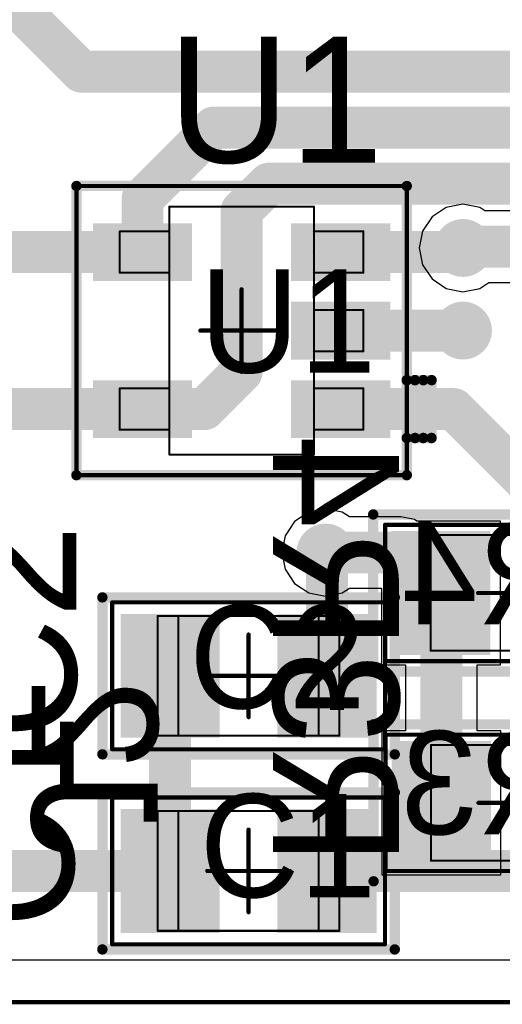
# Model space of a CAD drawing. Extents: x 24.54 to 26.04, y 17.45 to 18.28.
# Tile 2 of 6: x 24.82 to 25.05, y 17.45 to 17.92. Entities that reach past the tile are written whole.
import ezdxf

# ---------------------------------------------------------------- set-up
doc = ezdxf.new("R2010")
doc.units = 0
doc.layers.get('0').update_dxf_attribs({"linetype": 'CONTINUOUS'})
for name, color, linetype in [('BOTTOMLAYER', 5, 'CONTINUOUS'), ('BOTTOMOVERLAY', 54, 'CONTINUOUS'), ('BOTTOMPASTE', 16, 'CONTINUOUS'), ('BOTTOMSOLDER', 6, 'CONTINUOUS'), ('MECHANICAL11', 56, 'CONTINUOUS'), ('MECHANICAL3', 76, 'CONTINUOUS'), ('MECHANICAL4', 56, 'CONTINUOUS'), ('MECHANICAL5', 56, 'CONTINUOUS'), ('MECHANICAL6', 56, 'CONTINUOUS'), ('MECHANICAL7', 56, 'CONTINUOUS'), ('MECHANICAL8', 56, 'CONTINUOUS'), ('MULTILAYER', 9, 'CONTINUOUS'), ('TOPLAYER', 1, 'CONTINUOUS'), ('TOPOVERLAY', 2, 'CONTINUOUS'), ('TOPPASTE', 8, 'CONTINUOUS'), ('TOPSOLDER', 216, 'CONTINUOUS')]:
    doc.layers.add(name, color=color, linetype=linetype)

# ---------------------------------------------------------------- blocks, each defined once
blk = doc.blocks.new('SOT23_5_1')
at = {"layer": 'MECHANICAL3', "const_width": 0.000984}
for points in [[(0.03445, 0.05906), (-0.03445, 0.05906)], [(-0.03445, 0.05906), (-0.03445, -0.05906)], [(0.03445, 0.05906), (0.03445, -0.05906)], [(-0.05807, 0.04724), (-0.05807, 0.02756)], [(-0.03445, 0.04724), (-0.05807, 0.04724)], [(-0.03445, 0.04724), (-0.03445, 0.0374)], [(0.05807, 0.04724), (0.03445, 0.04724)], [(0.05807, 0.04724), (0.05807, 0.02756)], [(0.03445, 0.0374), (0.03445, 0.02756)], [(-0.03445, 0.02756), (-0.05807, 0.02756)], [(0.05807, 0.02756), (0.03445, 0.02756)], [(-0.03445, 0.00984), (-0.05807, 0.00984)], [(-0.05807, 0.00984), (-0.05807, -0.00984)], [(-0.03445, 0.00984), (-0.03445, 0)], [(-0.03445, -0.00984), (-0.05807, -0.00984)], [(-0.03445, -0.02756), (-0.05807, -0.02756)], [(-0.05807, -0.02756), (-0.05807, -0.04724)], [(-0.03445, -0.02756), (-0.03445, -0.0374)], [(0.05807, -0.02756), (0.03445, -0.02756)], [(0.05807, -0.02756), (0.05807, -0.04724)], [(0.03445, -0.0374), (0.03445, -0.04724)], [(-0.03445, -0.04724), (-0.05807, -0.04724)], [(0.05807, -0.04724), (0.03445, -0.04724)], [(0.03445, -0.05906), (-0.03445, -0.05906)]]:
    blk.add_lwpolyline(points, dxfattribs=at)
at = {"layer": 'MECHANICAL3', "const_width": 0.000492}
for points in [[(-0.03469, 0.05906, 1), (-0.0342, 0.05906, 1)], [(-0.03469, 0.05906, 1), (-0.0342, 0.05906, 1)], [(0.0342, 0.05906, 1), (0.03469, 0.05906, 1)], [(0.0342, 0.05906, 1), (0.03469, 0.05906, 1)], [(-0.05832, 0.04724, 1), (-0.05782, 0.04724, 1)], [(-0.05832, 0.04724, 1), (-0.05782, 0.04724, 1)], [(-0.03469, 0.04724, 1), (-0.0342, 0.04724, 1)], [(-0.03469, 0.04724, 1), (-0.0342, 0.04724, 1)], [(0.0342, 0.04724, 1), (0.03469, 0.04724, 1)], [(0.05782, 0.04724, 1), (0.05832, 0.04724, 1)], [(0.05782, 0.04724, 1), (0.05832, 0.04724, 1)], [(-0.03469, 0.0374, 1), (-0.0342, 0.0374, 1)], [(0.0342, 0.0374, 1), (0.03469, 0.0374, 1)], [(-0.05832, 0.02756, 1), (-0.05782, 0.02756, 1)], [(-0.05832, 0.02756, 1), (-0.05782, 0.02756, 1)], [(-0.03469, 0.02756, 1), (-0.0342, 0.02756, 1)], [(0.0342, 0.02756, 1), (0.03469, 0.02756, 1)], [(0.0342, 0.02756, 1), (0.03469, 0.02756, 1)], [(0.05782, 0.02756, 1), (0.05832, 0.02756, 1)], [(0.05782, 0.02756, 1), (0.05832, 0.02756, 1)], [(-0.05832, 0.00984, 1), (-0.05782, 0.00984, 1)], [(-0.05832, 0.00984, 1), (-0.05782, 0.00984, 1)], [(-0.03469, 0.00984, 1), (-0.0342, 0.00984, 1)], [(-0.03469, 0.00984, 1), (-0.0342, 0.00984, 1)], [(-0.03469, 0, 1), (-0.0342, 0, 1)], [(-0.05832, -0.00984, 1), (-0.05782, -0.00984, 1)], [(-0.05832, -0.00984, 1), (-0.05782, -0.00984, 1)], [(-0.03469, -0.00984, 1), (-0.0342, -0.00984, 1)], [(-0.05832, -0.02756, 1), (-0.05782, -0.02756, 1)], [(-0.05832, -0.02756, 1), (-0.05782, -0.02756, 1)], [(-0.03469, -0.02756, 1), (-0.0342, -0.02756, 1)], [(-0.03469, -0.02756, 1), (-0.0342, -0.02756, 1)], [(0.0342, -0.02756, 1), (0.03469, -0.02756, 1)], [(0.05782, -0.02756, 1), (0.05832, -0.02756, 1)], [(0.05782, -0.02756, 1), (0.05832, -0.02756, 1)], [(-0.03469, -0.0374, 1), (-0.0342, -0.0374, 1)], [(0.0342, -0.0374, 1), (0.03469, -0.0374, 1)], [(-0.05832, -0.04724, 1), (-0.05782, -0.04724, 1)], [(-0.05832, -0.04724, 1), (-0.05782, -0.04724, 1)], [(-0.03469, -0.04724, 1), (-0.0342, -0.04724, 1)], [(0.0342, -0.04724, 1), (0.03469, -0.04724, 1)], [(0.0342, -0.04724, 1), (0.03469, -0.04724, 1)], [(0.05782, -0.04724, 1), (0.05832, -0.04724, 1)], [(0.05782, -0.04724, 1), (0.05832, -0.04724, 1)], [(-0.03469, -0.05906, 1), (-0.0342, -0.05906, 1)], [(-0.03469, -0.05906, 1), (-0.0342, -0.05906, 1)], [(0.0342, -0.05906, 1), (0.03469, -0.05906, 1)], [(0.0342, -0.05906, 1), (0.03469, -0.05906, 1)]]:
    blk.add_lwpolyline(points, format="xyb", close=True, dxfattribs=at)
at = {"layer": 'MECHANICAL7', "const_width": 0.002}
for points in [[(0.07874, 0.0689), (-0.07874, 0.0689)], [(-0.07874, 0.0689), (-0.07874, -0.0689)], [(0.07874, 0.0689), (0.07874, -0.0689)], [(0, 0.01969), (0, -0.01969)], [(0.01969, 0), (-0.01969, 0)], [(0.07874, -0.0689), (-0.07874, -0.0689)]]:
    blk.add_lwpolyline(points, dxfattribs=at)
at = {"layer": 'MECHANICAL7', "const_width": 0.001}
for points in [[(-0.07924, 0.0689, 1), (-0.07824, 0.0689, 1)], [(-0.07924, 0.0689, 1), (-0.07824, 0.0689, 1)], [(0.07824, 0.0689, 1), (0.07924, 0.0689, 1)], [(0.07824, 0.0689, 1), (0.07924, 0.0689, 1)], [(-0.0005, 0.01969, 1), (0.0005, 0.01969, 1)], [(-0.02019, 0, 1), (-0.01919, 0, 1)], [(0.01919, 0, 1), (0.02019, 0, 1)], [(-0.0005, -0.01969, 1), (0.0005, -0.01969, 1)], [(-0.07924, -0.0689, 1), (-0.07824, -0.0689, 1)], [(-0.07924, -0.0689, 1), (-0.07824, -0.0689, 1)], [(0.07824, -0.0689, 1), (0.07924, -0.0689, 1)], [(0.07824, -0.0689, 1), (0.07924, -0.0689, 1)]]:
    blk.add_lwpolyline(points, format="xyb", close=True, dxfattribs=at)
at = {"layer": 'TOPLAYER'}
for points in [[(-0.02559, 0.02559), (-0.02559, 0.04921), (-0.0689, 0.02559), (-0.0689, 0.04921)], [(0.0689, 0.02559), (0.0689, 0.04921), (0.02559, 0.02559), (0.02559, 0.04921)], [(-0.02559, -0.01181), (-0.02559, 0.01181), (-0.0689, -0.01181), (-0.0689, 0.01181)], [(-0.02559, -0.04921), (-0.02559, -0.02559), (-0.0689, -0.04921), (-0.0689, -0.02559)], [(0.0689, -0.04921), (0.0689, -0.02559), (0.02559, -0.04921), (0.02559, -0.02559)]]:
    blk.add_solid(points, dxfattribs=at)
at = {"layer": 'TOPOVERLAY'}
for points, const_width in [([(-0.07874, 0.0689), (-0.07874, -0.0689)], 0.00492), ([(0.07874, 0.0689), (-0.07874, 0.0689)], 0.00492), ([(0.07874, 0.0689), (0.07874, -0.0689)], 0.00492), ([(-0.09055, 0.05118), (-0.09055, 0.02362)], 0.005), ([(-0.07874, 0.05118), (-0.09055, 0.05118)], 0.005), ([(-0.08661, 0.05118), (-0.08661, 0.02362)], 0.005), ([(-0.08268, 0.05118), (-0.08268, 0.02362)], 0.005), ([(-0.07874, 0.02362), (-0.09055, 0.02362)], 0.005), ([(0.07874, -0.0689), (-0.07874, -0.0689)], 0.00492)]:
    blk.add_lwpolyline(points, dxfattribs=dict(at, const_width=const_width))
for points, const_width in [([(-0.07997, 0.0689, 1), (-0.07751, 0.0689, 1)], 0.00246), ([(-0.07997, 0.0689, 1), (-0.07751, 0.0689, 1)], 0.00246), ([(0.07751, 0.0689, 1), (0.07997, 0.0689, 1)], 0.00246), ([(0.07751, 0.0689, 1), (0.07997, 0.0689, 1)], 0.00246), ([(-0.0918, 0.05118, 1), (-0.0893, 0.05118, 1)], 0.0025), ([(-0.0918, 0.05118, 1), (-0.0893, 0.05118, 1)], 0.0025), ([(-0.08786, 0.05118, 1), (-0.08536, 0.05118, 1)], 0.0025), ([(-0.08393, 0.05118, 1), (-0.08143, 0.05118, 1)], 0.0025), ([(-0.07999, 0.05118, 1), (-0.07749, 0.05118, 1)], 0.0025), ([(-0.0918, 0.02362, 1), (-0.0893, 0.02362, 1)], 0.0025), ([(-0.0918, 0.02362, 1), (-0.0893, 0.02362, 1)], 0.0025), ([(-0.08786, 0.02362, 1), (-0.08536, 0.02362, 1)], 0.0025), ([(-0.08393, 0.02362, 1), (-0.08143, 0.02362, 1)], 0.0025), ([(-0.07999, 0.02362, 1), (-0.07749, 0.02362, 1)], 0.0025), ([(-0.07997, -0.0689, 1), (-0.07751, -0.0689, 1)], 0.00246), ([(-0.07997, -0.0689, 1), (-0.07751, -0.0689, 1)], 0.00246), ([(0.07751, -0.0689, 1), (0.07997, -0.0689, 1)], 0.00246), ([(0.07751, -0.0689, 1), (0.07997, -0.0689, 1)], 0.00246)]:
    blk.add_lwpolyline(points, format="xyb", close=True, dxfattribs=dict(at, const_width=const_width))
at = {"layer": 'TOPPASTE'}
for points in [[(-0.02559, 0.02559), (-0.02559, 0.04921), (-0.0689, 0.02559), (-0.0689, 0.04921)], [(0.0689, 0.02559), (0.0689, 0.04921), (0.02559, 0.02559), (0.02559, 0.04921)], [(-0.02559, -0.01181), (-0.02559, 0.01181), (-0.0689, -0.01181), (-0.0689, 0.01181)], [(-0.02559, -0.04921), (-0.02559, -0.02559), (-0.0689, -0.04921), (-0.0689, -0.02559)], [(0.0689, -0.04921), (0.0689, -0.02559), (0.02559, -0.04921), (0.02559, -0.02559)]]:
    blk.add_solid(points, dxfattribs=at)
at = {"layer": 'TOPSOLDER'}
for points in [[(-0.02362, 0.02362), (-0.02362, 0.05118), (-0.07087, 0.02362), (-0.07087, 0.05118)], [(0.07087, 0.02362), (0.07087, 0.05118), (0.02362, 0.02362), (0.02362, 0.05118)], [(-0.02362, -0.01378), (-0.02362, 0.01378), (-0.07087, -0.01378), (-0.07087, 0.01378)], [(-0.02362, -0.05118), (-0.02362, -0.02362), (-0.07087, -0.05118), (-0.07087, -0.02362)], [(0.07087, -0.05118), (0.07087, -0.02362), (0.02362, -0.05118), (0.02362, -0.02362)]]:
    blk.add_solid(points, dxfattribs=at)
at = {"layer": 'MECHANICAL5'}
blk.add_text('U1', height=0.049213, rotation=180, dxfattribs=at).set_placement((0.02, 0.02))
blk = doc.blocks.new('RESC0805X65N_B_3')
at = {"layer": 'BOTTOMLAYER'}
for points in [[(-0.05906, 0.02756), (-0.05906, -0.02756), (-0.01575, 0.02756), (-0.01575, -0.02756)], [(0.01575, 0.02756), (0.01575, -0.02756), (0.05906, 0.02756), (0.05906, -0.02756)]]:
    blk.add_solid(points, dxfattribs=at)
at = {"layer": 'BOTTOMOVERLAY', "const_width": 0.00492}
for points in [[(-0.06968, 0.0374), (0.06968, 0.0374)], [(-0.06968, -0.0374), (-0.06968, 0.0374)], [(0.06968, -0.0374), (0.06968, 0.0374)], [(-0.06968, -0.0374), (0.06968, -0.0374)]]:
    blk.add_lwpolyline(points, dxfattribs=at)
at = {"layer": 'BOTTOMOVERLAY', "const_width": 0.00246}
for points in [[(-0.07092, 0.0374, 1), (-0.06845, 0.0374, 1)], [(-0.07092, 0.0374, 1), (-0.06845, 0.0374, 1)], [(0.06845, 0.0374, 1), (0.07092, 0.0374, 1)], [(0.06845, 0.0374, 1), (0.07092, 0.0374, 1)], [(-0.07092, -0.0374, 1), (-0.06845, -0.0374, 1)], [(-0.07092, -0.0374, 1), (-0.06845, -0.0374, 1)], [(0.06845, -0.0374, 1), (0.07092, -0.0374, 1)], [(0.06845, -0.0374, 1), (0.07092, -0.0374, 1)]]:
    blk.add_lwpolyline(points, format="xyb", close=True, dxfattribs=at)
at = {"layer": 'BOTTOMPASTE'}
for points in [[(-0.05906, 0.02756), (-0.05906, -0.02756), (-0.01575, 0.02756), (-0.01575, -0.02756)], [(0.01575, 0.02756), (0.01575, -0.02756), (0.05906, 0.02756), (0.05906, -0.02756)]]:
    blk.add_solid(points, dxfattribs=at)
at = {"layer": 'BOTTOMSOLDER'}
for points in [[(-0.06102, 0.02953), (-0.06102, -0.02953), (-0.01378, 0.02953), (-0.01378, -0.02953)], [(0.01378, 0.02953), (0.01378, -0.02953), (0.06102, 0.02953), (0.06102, -0.02953)]]:
    blk.add_solid(points, dxfattribs=at)
at = {"layer": 'MECHANICAL4', "const_width": 0.000984}
for points in [[(-0.04232, 0.02756), (0.04232, 0.02756)], [(-0.04232, -0.02756), (-0.04232, 0.02756)], [(0.04232, -0.02756), (0.04232, 0.02756)], [(-0.04232, -0.02756), (0.04232, -0.02756)]]:
    blk.add_lwpolyline(points, dxfattribs=at)
at = {"layer": 'MECHANICAL4', "const_width": 0.000492}
for points in [[(-0.04257, 0.02756, 1), (-0.04208, 0.02756, 1)], [(-0.04257, 0.02756, 1), (-0.04208, 0.02756, 1)], [(0.04208, 0.02756, 1), (0.04257, 0.02756, 1)], [(0.04208, 0.02756, 1), (0.04257, 0.02756, 1)], [(-0.04257, -0.02756, 1), (-0.04208, -0.02756, 1)], [(-0.04257, -0.02756, 1), (-0.04208, -0.02756, 1)], [(0.04208, -0.02756, 1), (0.04257, -0.02756, 1)], [(0.04208, -0.02756, 1), (0.04257, -0.02756, 1)]]:
    blk.add_lwpolyline(points, format="xyb", close=True, dxfattribs=at)
at = {"layer": 'MECHANICAL8', "const_width": 0.002}
for points in [[(-0.06398, 0.03248), (0.06398, 0.03248)], [(-0.06398, -0.03248), (-0.06398, 0.03248)], [(0.06398, -0.03248), (0.06398, 0.03248)], [(0, -0.01969), (0, 0.01969)], [(-0.01969, 0), (0.01969, 0)], [(-0.06398, -0.03248), (0.06398, -0.03248)]]:
    blk.add_lwpolyline(points, dxfattribs=at)
at = {"layer": 'MECHANICAL8', "const_width": 0.001}
for points in [[(-0.06448, 0.03248, 1), (-0.06348, 0.03248, 1)], [(-0.06448, 0.03248, 1), (-0.06348, 0.03248, 1)], [(0.06348, 0.03248, 1), (0.06448, 0.03248, 1)], [(0.06348, 0.03248, 1), (0.06448, 0.03248, 1)], [(-0.0005, 0.01969, 1), (0.0005, 0.01969, 1)], [(-0.02019, 0, 1), (-0.01919, 0, 1)], [(0.01919, 0, 1), (0.02019, 0, 1)], [(-0.0005, -0.01969, 1), (0.0005, -0.01969, 1)], [(-0.06448, -0.03248, 1), (-0.06348, -0.03248, 1)], [(-0.06448, -0.03248, 1), (-0.06348, -0.03248, 1)], [(0.06348, -0.03248, 1), (0.06448, -0.03248, 1)], [(0.06348, -0.03248, 1), (0.06448, -0.03248, 1)]]:
    blk.add_lwpolyline(points, format="xyb", close=True, dxfattribs=at)
at = {"layer": 'MECHANICAL6', "text_generation_flag": 2}
blk.add_text('R4', height=0.049213, dxfattribs=at).set_placement((0.0276, -0.015))
blk = doc.blocks.new('RESC0805X65N_B_4')
at = {"layer": 'BOTTOMLAYER'}
for points in [[(-0.05906, 0.02756), (-0.05906, -0.02756), (-0.01575, 0.02756), (-0.01575, -0.02756)], [(0.01575, 0.02756), (0.01575, -0.02756), (0.05906, 0.02756), (0.05906, -0.02756)]]:
    blk.add_solid(points, dxfattribs=at)
at = {"layer": 'BOTTOMOVERLAY', "const_width": 0.00492}
for points in [[(0.06968, 0.0374), (-0.06968, 0.0374)], [(-0.06968, 0.0374), (-0.06968, -0.0374)], [(0.06968, 0.0374), (0.06968, -0.0374)], [(0.06968, -0.0374), (-0.06968, -0.0374)]]:
    blk.add_lwpolyline(points, dxfattribs=at)
at = {"layer": 'BOTTOMOVERLAY', "const_width": 0.00246}
for points in [[(-0.07092, 0.0374, 1), (-0.06845, 0.0374, 1)], [(-0.07092, 0.0374, 1), (-0.06845, 0.0374, 1)], [(0.06845, 0.0374, 1), (0.07092, 0.0374, 1)], [(0.06845, 0.0374, 1), (0.07092, 0.0374, 1)], [(-0.07092, -0.0374, 1), (-0.06845, -0.0374, 1)], [(-0.07092, -0.0374, 1), (-0.06845, -0.0374, 1)], [(0.06845, -0.0374, 1), (0.07092, -0.0374, 1)], [(0.06845, -0.0374, 1), (0.07092, -0.0374, 1)]]:
    blk.add_lwpolyline(points, format="xyb", close=True, dxfattribs=at)
at = {"layer": 'BOTTOMPASTE'}
for points in [[(-0.05906, 0.02756), (-0.05906, -0.02756), (-0.01575, 0.02756), (-0.01575, -0.02756)], [(0.01575, 0.02756), (0.01575, -0.02756), (0.05906, 0.02756), (0.05906, -0.02756)]]:
    blk.add_solid(points, dxfattribs=at)
at = {"layer": 'BOTTOMSOLDER'}
for points in [[(-0.06102, 0.02953), (-0.06102, -0.02953), (-0.01378, 0.02953), (-0.01378, -0.02953)], [(0.01378, 0.02953), (0.01378, -0.02953), (0.06102, 0.02953), (0.06102, -0.02953)]]:
    blk.add_solid(points, dxfattribs=at)
at = {"layer": 'MECHANICAL4', "const_width": 0.000984}
for points in [[(0.04232, 0.02756), (-0.04232, 0.02756)], [(-0.04232, 0.02756), (-0.04232, -0.02756)], [(0.04232, 0.02756), (0.04232, -0.02756)], [(0.04232, -0.02756), (-0.04232, -0.02756)]]:
    blk.add_lwpolyline(points, dxfattribs=at)
at = {"layer": 'MECHANICAL4', "const_width": 0.000492}
for points in [[(-0.04257, 0.02756, 1), (-0.04208, 0.02756, 1)], [(-0.04257, 0.02756, 1), (-0.04208, 0.02756, 1)], [(0.04208, 0.02756, 1), (0.04257, 0.02756, 1)], [(0.04208, 0.02756, 1), (0.04257, 0.02756, 1)], [(-0.04257, -0.02756, 1), (-0.04208, -0.02756, 1)], [(-0.04257, -0.02756, 1), (-0.04208, -0.02756, 1)], [(0.04208, -0.02756, 1), (0.04257, -0.02756, 1)], [(0.04208, -0.02756, 1), (0.04257, -0.02756, 1)]]:
    blk.add_lwpolyline(points, format="xyb", close=True, dxfattribs=at)
at = {"layer": 'MECHANICAL8', "const_width": 0.002}
for points in [[(0.06398, 0.03248), (-0.06398, 0.03248)], [(-0.06398, 0.03248), (-0.06398, -0.03248)], [(0.06398, 0.03248), (0.06398, -0.03248)], [(0, 0.01969), (0, -0.01969)], [(0.01969, 0), (-0.01969, 0)], [(0.06398, -0.03248), (-0.06398, -0.03248)]]:
    blk.add_lwpolyline(points, dxfattribs=at)
at = {"layer": 'MECHANICAL8', "const_width": 0.001}
for points in [[(-0.06448, 0.03248, 1), (-0.06348, 0.03248, 1)], [(-0.06448, 0.03248, 1), (-0.06348, 0.03248, 1)], [(0.06348, 0.03248, 1), (0.06448, 0.03248, 1)], [(0.06348, 0.03248, 1), (0.06448, 0.03248, 1)], [(-0.0005, 0.01969, 1), (0.0005, 0.01969, 1)], [(-0.02019, 0, 1), (-0.01919, 0, 1)], [(0.01919, 0, 1), (0.02019, 0, 1)], [(-0.0005, -0.01969, 1), (0.0005, -0.01969, 1)], [(-0.06448, -0.03248, 1), (-0.06348, -0.03248, 1)], [(-0.06448, -0.03248, 1), (-0.06348, -0.03248, 1)], [(0.06348, -0.03248, 1), (0.06448, -0.03248, 1)], [(0.06348, -0.03248, 1), (0.06448, -0.03248, 1)]]:
    blk.add_lwpolyline(points, format="xyb", close=True, dxfattribs=at)
at = {"layer": 'MECHANICAL6', "text_generation_flag": 2}
blk.add_text('R3', height=0.049213, rotation=180, dxfattribs=at).set_placement((-0.0274, 0.015))
blk = doc.blocks.new('CAPC0805X110N_13')
at = {"layer": 'MECHANICAL3', "const_width": 0.001}
for points in [[(-0.04331, 0.02854), (-0.04331, -0.02854)], [(0.04331, 0.02854), (-0.04331, 0.02854)], [(-0.03346, 0.02854), (-0.03346, -0.02854)], [(0.03346, 0.02854), (0.03346, -0.02854)], [(0.04331, 0.02854), (0.04331, -0.02854)], [(0.04331, -0.02854), (-0.04331, -0.02854)]]:
    blk.add_lwpolyline(points, dxfattribs=at)
at = {"layer": 'MECHANICAL3', "const_width": 0.0005}
for points in [[(-0.04356, 0.02854, 1), (-0.04306, 0.02854, 1)], [(-0.04356, 0.02854, 1), (-0.04306, 0.02854, 1)], [(-0.03371, 0.02854, 1), (-0.03321, 0.02854, 1)], [(0.03321, 0.02854, 1), (0.03371, 0.02854, 1)], [(0.04306, 0.02854, 1), (0.04356, 0.02854, 1)], [(0.04306, 0.02854, 1), (0.04356, 0.02854, 1)], [(-0.04356, -0.02854, 1), (-0.04306, -0.02854, 1)], [(-0.04356, -0.02854, 1), (-0.04306, -0.02854, 1)], [(-0.03371, -0.02854, 1), (-0.03321, -0.02854, 1)], [(0.03321, -0.02854, 1), (0.03371, -0.02854, 1)], [(0.04306, -0.02854, 1), (0.04356, -0.02854, 1)], [(0.04306, -0.02854, 1), (0.04356, -0.02854, 1)]]:
    blk.add_lwpolyline(points, format="xyb", close=True, dxfattribs=at)
at = {"layer": 'MECHANICAL7', "const_width": 0.002}
for points in [[(-0.065, 0.035), (-0.065, -0.035)], [(0.065, 0.035), (-0.065, 0.035)], [(0.065, 0.035), (0.065, -0.035)], [(0, 0.01969), (0, -0.01969)], [(0.01969, 0), (-0.01969, 0)], [(0.065, -0.035), (-0.065, -0.035)]]:
    blk.add_lwpolyline(points, dxfattribs=at)
at = {"layer": 'MECHANICAL7', "const_width": 0.001}
for points in [[(-0.0655, 0.035, 1), (-0.0645, 0.035, 1)], [(-0.0655, 0.035, 1), (-0.0645, 0.035, 1)], [(0.0645, 0.035, 1), (0.0655, 0.035, 1)], [(0.0645, 0.035, 1), (0.0655, 0.035, 1)], [(-0.0005, 0.01969, 1), (0.0005, 0.01969, 1)], [(-0.02019, 0, 1), (-0.01919, 0, 1)], [(0.01919, 0, 1), (0.02019, 0, 1)], [(-0.0005, -0.01969, 1), (0.0005, -0.01969, 1)], [(-0.0655, -0.035, 1), (-0.0645, -0.035, 1)], [(-0.0655, -0.035, 1), (-0.0645, -0.035, 1)], [(0.0645, -0.035, 1), (0.0655, -0.035, 1)], [(0.0645, -0.035, 1), (0.0655, -0.035, 1)]]:
    blk.add_lwpolyline(points, format="xyb", close=True, dxfattribs=at)
at = {"layer": 'TOPLAYER'}
for points in [[(-0.01575, -0.02756), (-0.01575, 0.02756), (-0.05906, -0.02756), (-0.05906, 0.02756)], [(0.05906, -0.02756), (0.05906, 0.02756), (0.01575, -0.02756), (0.01575, 0.02756)]]:
    blk.add_solid(points, dxfattribs=at)
at = {"layer": 'TOPOVERLAY', "const_width": 0.00492}
for points in [[(0.06968, 0.0374), (-0.06968, 0.0374)], [(-0.06968, 0.0374), (-0.06968, -0.0374)], [(0.06968, 0.0374), (0.06968, -0.0374)], [(0.06968, -0.0374), (-0.06968, -0.0374)]]:
    blk.add_lwpolyline(points, dxfattribs=at)
at = {"layer": 'TOPOVERLAY', "const_width": 0.00246}
for points in [[(-0.07092, 0.0374, 1), (-0.06845, 0.0374, 1)], [(-0.07092, 0.0374, 1), (-0.06845, 0.0374, 1)], [(0.06845, 0.0374, 1), (0.07092, 0.0374, 1)], [(0.06845, 0.0374, 1), (0.07092, 0.0374, 1)], [(-0.07092, -0.0374, 1), (-0.06845, -0.0374, 1)], [(-0.07092, -0.0374, 1), (-0.06845, -0.0374, 1)], [(0.06845, -0.0374, 1), (0.07092, -0.0374, 1)], [(0.06845, -0.0374, 1), (0.07092, -0.0374, 1)]]:
    blk.add_lwpolyline(points, format="xyb", close=True, dxfattribs=at)
at = {"layer": 'TOPPASTE'}
for points in [[(-0.01575, -0.02756), (-0.01575, 0.02756), (-0.05906, -0.02756), (-0.05906, 0.02756)], [(0.05906, -0.02756), (0.05906, 0.02756), (0.01575, -0.02756), (0.01575, 0.02756)]]:
    blk.add_solid(points, dxfattribs=at)
at = {"layer": 'TOPSOLDER'}
for points in [[(-0.01378, -0.02953), (-0.01378, 0.02953), (-0.06102, -0.02953), (-0.06102, 0.02953)], [(0.06102, -0.02953), (0.06102, 0.02953), (0.01378, -0.02953), (0.01378, 0.02953)]]:
    blk.add_solid(points, dxfattribs=at)
at = {"layer": 'MECHANICAL5'}
blk.add_text('C2', height=0.049213, rotation=180, dxfattribs=at).set_placement((0.02832, 0.0155))
blk = doc.blocks.new('CAPC0805X110N_14')
at = {"layer": 'MECHANICAL3', "const_width": 0.001}
for points in [[(-0.04331, 0.02854), (-0.04331, -0.02854)], [(0.04331, 0.02854), (-0.04331, 0.02854)], [(-0.03346, 0.02854), (-0.03346, -0.02854)], [(0.03346, 0.02854), (0.03346, -0.02854)], [(0.04331, 0.02854), (0.04331, -0.02854)], [(0.04331, -0.02854), (-0.04331, -0.02854)]]:
    blk.add_lwpolyline(points, dxfattribs=at)
at = {"layer": 'MECHANICAL3', "const_width": 0.0005}
for points in [[(-0.04356, 0.02854, 1), (-0.04306, 0.02854, 1)], [(-0.04356, 0.02854, 1), (-0.04306, 0.02854, 1)], [(-0.03371, 0.02854, 1), (-0.03321, 0.02854, 1)], [(0.03321, 0.02854, 1), (0.03371, 0.02854, 1)], [(0.04306, 0.02854, 1), (0.04356, 0.02854, 1)], [(0.04306, 0.02854, 1), (0.04356, 0.02854, 1)], [(-0.04356, -0.02854, 1), (-0.04306, -0.02854, 1)], [(-0.04356, -0.02854, 1), (-0.04306, -0.02854, 1)], [(-0.03371, -0.02854, 1), (-0.03321, -0.02854, 1)], [(0.03321, -0.02854, 1), (0.03371, -0.02854, 1)], [(0.04306, -0.02854, 1), (0.04356, -0.02854, 1)], [(0.04306, -0.02854, 1), (0.04356, -0.02854, 1)]]:
    blk.add_lwpolyline(points, format="xyb", close=True, dxfattribs=at)
at = {"layer": 'MECHANICAL7', "const_width": 0.002}
for points in [[(-0.065, 0.035), (-0.065, -0.035)], [(0.065, 0.035), (-0.065, 0.035)], [(0.065, 0.035), (0.065, -0.035)], [(0, 0.01969), (0, -0.01969)], [(0.01969, 0), (-0.01969, 0)], [(0.065, -0.035), (-0.065, -0.035)]]:
    blk.add_lwpolyline(points, dxfattribs=at)
at = {"layer": 'MECHANICAL7', "const_width": 0.001}
for points in [[(-0.0655, 0.035, 1), (-0.0645, 0.035, 1)], [(-0.0655, 0.035, 1), (-0.0645, 0.035, 1)], [(0.0645, 0.035, 1), (0.0655, 0.035, 1)], [(0.0645, 0.035, 1), (0.0655, 0.035, 1)], [(-0.0005, 0.01969, 1), (0.0005, 0.01969, 1)], [(-0.02019, 0, 1), (-0.01919, 0, 1)], [(0.01919, 0, 1), (0.02019, 0, 1)], [(-0.0005, -0.01969, 1), (0.0005, -0.01969, 1)], [(-0.0655, -0.035, 1), (-0.0645, -0.035, 1)], [(-0.0655, -0.035, 1), (-0.0645, -0.035, 1)], [(0.0645, -0.035, 1), (0.0655, -0.035, 1)], [(0.0645, -0.035, 1), (0.0655, -0.035, 1)]]:
    blk.add_lwpolyline(points, format="xyb", close=True, dxfattribs=at)
at = {"layer": 'TOPLAYER'}
for points in [[(-0.01575, -0.02756), (-0.01575, 0.02756), (-0.05906, -0.02756), (-0.05906, 0.02756)], [(0.05906, -0.02756), (0.05906, 0.02756), (0.01575, -0.02756), (0.01575, 0.02756)]]:
    blk.add_solid(points, dxfattribs=at)
at = {"layer": 'TOPOVERLAY', "const_width": 0.00492}
for points in [[(0.06968, 0.0374), (-0.06968, 0.0374)], [(-0.06968, 0.0374), (-0.06968, -0.0374)], [(0.06968, 0.0374), (0.06968, -0.0374)], [(0.06968, -0.0374), (-0.06968, -0.0374)]]:
    blk.add_lwpolyline(points, dxfattribs=at)
at = {"layer": 'TOPOVERLAY', "const_width": 0.00246}
for points in [[(-0.07092, 0.0374, 1), (-0.06845, 0.0374, 1)], [(-0.07092, 0.0374, 1), (-0.06845, 0.0374, 1)], [(0.06845, 0.0374, 1), (0.07092, 0.0374, 1)], [(0.06845, 0.0374, 1), (0.07092, 0.0374, 1)], [(-0.07092, -0.0374, 1), (-0.06845, -0.0374, 1)], [(-0.07092, -0.0374, 1), (-0.06845, -0.0374, 1)], [(0.06845, -0.0374, 1), (0.07092, -0.0374, 1)], [(0.06845, -0.0374, 1), (0.07092, -0.0374, 1)]]:
    blk.add_lwpolyline(points, format="xyb", close=True, dxfattribs=at)
at = {"layer": 'TOPPASTE'}
for points in [[(-0.01575, -0.02756), (-0.01575, 0.02756), (-0.05906, -0.02756), (-0.05906, 0.02756)], [(0.05906, -0.02756), (0.05906, 0.02756), (0.01575, -0.02756), (0.01575, 0.02756)]]:
    blk.add_solid(points, dxfattribs=at)
at = {"layer": 'TOPSOLDER'}
for points in [[(-0.01378, -0.02953), (-0.01378, 0.02953), (-0.06102, -0.02953), (-0.06102, 0.02953)], [(0.06102, -0.02953), (0.06102, 0.02953), (0.01378, -0.02953), (0.01378, 0.02953)]]:
    blk.add_solid(points, dxfattribs=at)
at = {"layer": 'MECHANICAL5'}
blk.add_text('C1', height=0.049213, rotation=180, dxfattribs=at).set_placement((0.02332, 0.01255))

msp = doc.modelspace()

# ---------------------------------------------------------------- linework, layer by layer
at = {"layer": 'BOTTOMLAYER'}
for p, q in [((25.02478, 17.82775), (25.01801, 17.82322)), ((25.03277, 17.82934), (25.02478, 17.82775)), ((25.04075, 17.82775), (25.03277, 17.82934)), ((25.0432, 17.82611), (25.04075, 17.82775)), ((25.01801, 17.82322), (25.01348, 17.81645)), ((25.06886, 17.82611), (25.0432, 17.82611)), ((25.01348, 17.81645), (25.01189, 17.80846)), ((25.01189, 17.80846), (25.01348, 17.80048)), ((25.01348, 17.80048), (25.01801, 17.7937)), ((25.01801, 17.7937), (25.02478, 17.78918)), ((25.04075, 17.78918), (25.04509, 17.79207)), ((25.04509, 17.79207), (25.06181, 17.79207)), ((25.02478, 17.78918), (25.03277, 17.78759)), ((25.03277, 17.78759), (25.04075, 17.78918)), ((24.95926, 17.68265), (24.95248, 17.67812)), ((24.96724, 17.68423), (24.95926, 17.68265)), ((24.97523, 17.68265), (24.96724, 17.68423)), ((24.97862, 17.68038), (24.97523, 17.68265)), ((24.95248, 17.67812), (24.94796, 17.67135)), ((25.00317, 17.68038), (24.97862, 17.68038)), ((25.00969, 17.67909), (25.00317, 17.68038)), ((25.01079, 17.67835), (25.00969, 17.67909)), ((25.05059, 17.67835), (25.01079, 17.67835)), ((25.05059, 17.60984), (25.05059, 17.67835)), ((24.94796, 17.67135), (24.94637, 17.66336)), ((24.94637, 17.66336), (24.94796, 17.65537)), ((24.94796, 17.65537), (24.95248, 17.6486)), ((24.95248, 17.6486), (24.95926, 17.64408)), ((24.95926, 17.64408), (24.96724, 17.64249)), ((24.96724, 17.64249), (24.97523, 17.64408)), ((24.97523, 17.64408), (24.97862, 17.64634)), ((24.97862, 17.64634), (24.9939, 17.64634)), ((24.9939, 17.64634), (24.9939, 17.60984)), ((24.9939, 17.60984), (25.00542, 17.60984)), ((25.00542, 17.60984), (25.00542, 17.57835)), ((25.03946, 17.57835), (25.03946, 17.60984)), ((25.03946, 17.60984), (25.05059, 17.60984)), ((25.00542, 17.57835), (24.99409, 17.57835)), ((24.99409, 17.57835), (24.99409, 17.50984)), ((25.05079, 17.57835), (25.03946, 17.57835)), ((25.05079, 17.50984), (25.05079, 17.57835)), ((24.99409, 17.50984), (25.05079, 17.50984)), ((25.07714, 17.46909), (24.56224, 17.46909))]:
    msp.add_line(p, q, dxfattribs=at)
for points, const_width in [([(25.02588, 17.80846, 1), (25.03966, 17.80846, 1)], 0.01378), ([(25.02777, 17.80846, 1), (25.03777, 17.80846, 1)], 0.01), ([(25.0284, 17.80909, 1), (25.0384, 17.80909, 1)], 0.01), ([(25.0284, 17.80909, 1), (25.0384, 17.80909, 1)], 0.01), ([(25.02588, 17.76909, 1), (25.03966, 17.76909, 1)], 0.01378), ([(24.96035, 17.66336, 1), (24.97413, 17.66336, 1)], 0.01378), ([(24.96224, 17.66336, 1), (24.97224, 17.66336, 1)], 0.01), ([(24.99817, 17.66336, 1), (25.00817, 17.66336, 1)], 0.01), ([(24.99817, 17.66336, 1), (25.00817, 17.66336, 1)], 0.01), ([(25.01744, 17.64409, 1), (25.02744, 17.64409, 1)], 0.01), ([(25.01744, 17.64409, 1), (25.02744, 17.64409, 1)], 0.01), ([(25.01744, 17.54409, 1), (25.02744, 17.54409, 1)], 0.01)]:
    msp.add_lwpolyline(points, format="xyb", close=True, dxfattribs=dict(at, const_width=const_width))
at = {"layer": 'BOTTOMLAYER', "const_width": 0.02}
for points in [[(25.03277, 17.80846), (25.0334, 17.80909)], [(25.0334, 17.80909), (25.06886, 17.80909)], [(24.96724, 17.66336), (25.00317, 17.66336)], [(25.00317, 17.66336), (25.02244, 17.64409)], [(25.02244, 17.54409), (25.02244, 17.64409)]]:
    msp.add_lwpolyline(points, dxfattribs=at)
at = {"layer": 'MECHANICAL11', "const_width": 0.002}
msp.add_lwpolyline([(24.54224, 17.44909), (26.01724, 17.44909)], dxfattribs=at)
at = {"layer": 'MULTILAYER', "const_width": 0.01378}
for points in [[(25.02588, 17.80846, 1), (25.03966, 17.80846, 1)], [(25.02588, 17.76909, 1), (25.03966, 17.76909, 1)], [(24.96035, 17.66336, 1), (24.97413, 17.66336, 1)]]:
    msp.add_lwpolyline(points, format="xyb", close=True, dxfattribs=at)
at = {"layer": 'TOPLAYER', "const_width": 0.02}
for points in [[(24.74424, 17.99909), (24.85086, 17.89248)], [(24.85086, 17.89248), (25.06224, 17.89248)], [(24.88, 17.83185), (24.91394, 17.86579)], [(24.91394, 17.86579), (25.20057, 17.86579)], [(24.92724, 17.82608), (24.94025, 17.83909)], [(24.94025, 17.83909), (25.21764, 17.83909)], [(24.88, 17.8065), (24.88, 17.83185)], [(24.92724, 17.74941), (24.92724, 17.82608)], [(25.0308, 17.8065), (25.03277, 17.80846)], [(24.78684, 17.8065), (24.88, 17.8065)], [(24.97449, 17.8065), (25.0308, 17.8065)], [(24.97449, 17.76909), (25.03277, 17.76909)], [(24.90953, 17.73169), (24.92724, 17.74941)], [(24.77684, 17.73169), (24.88, 17.73169)], [(24.88, 17.73169), (24.90953, 17.73169)], [(24.97449, 17.73169), (25.02835, 17.73169)], [(25.02835, 17.73169), (25.09094, 17.66909)], [(24.96724, 17.66336), (24.96797, 17.66263)], [(24.96797, 17.60459), (24.96797, 17.66263)], [(24.89317, 17.51164), (24.89317, 17.60459)], [(24.7817, 17.51164), (24.89317, 17.51164)], [(24.96797, 17.51164), (25.0695, 17.51164)]]:
    msp.add_lwpolyline(points, dxfattribs=at)
at = {"layer": 'TOPLAYER'}
for points, const_width in [([(24.84586, 17.89248, 1), (24.85586, 17.89248, 1)], 0.01), ([(24.84586, 17.89248, 1), (24.85586, 17.89248, 1)], 0.01), ([(24.90894, 17.86579, 1), (24.91894, 17.86579, 1)], 0.01), ([(24.90894, 17.86579, 1), (24.91894, 17.86579, 1)], 0.01), ([(24.93525, 17.83909, 1), (24.94525, 17.83909, 1)], 0.01), ([(24.93525, 17.83909, 1), (24.94525, 17.83909, 1)], 0.01), ([(24.875, 17.83185, 1), (24.885, 17.83185, 1)], 0.01), ([(24.875, 17.83185, 1), (24.885, 17.83185, 1)], 0.01), ([(24.92224, 17.82608, 1), (24.93224, 17.82608, 1)], 0.01), ([(24.92224, 17.82608, 1), (24.93224, 17.82608, 1)], 0.01), ([(25.02588, 17.80846, 1), (25.03966, 17.80846, 1)], 0.01378), ([(25.02777, 17.80846, 1), (25.03777, 17.80846, 1)], 0.01), ([(24.875, 17.8065, 1), (24.885, 17.8065, 1)], 0.01), ([(24.875, 17.8065, 1), (24.885, 17.8065, 1)], 0.01), ([(24.96949, 17.8065, 1), (24.97949, 17.8065, 1)], 0.01), ([(25.0258, 17.8065, 1), (25.0358, 17.8065, 1)], 0.01), ([(25.0258, 17.8065, 1), (25.0358, 17.8065, 1)], 0.01), ([(25.02588, 17.76909, 1), (25.03966, 17.76909, 1)], 0.01378), ([(24.96949, 17.76909, 1), (24.97949, 17.76909, 1)], 0.01), ([(25.02777, 17.76909, 1), (25.03777, 17.76909, 1)], 0.01), ([(24.92224, 17.74941, 1), (24.93224, 17.74941, 1)], 0.01), ([(24.92224, 17.74941, 1), (24.93224, 17.74941, 1)], 0.01), ([(24.875, 17.73169, 1), (24.885, 17.73169, 1)], 0.01), ([(24.875, 17.73169, 1), (24.885, 17.73169, 1)], 0.01), ([(24.90453, 17.73169, 1), (24.91453, 17.73169, 1)], 0.01), ([(24.90453, 17.73169, 1), (24.91453, 17.73169, 1)], 0.01), ([(24.96949, 17.73169, 1), (24.97949, 17.73169, 1)], 0.01), ([(25.02335, 17.73169, 1), (25.03335, 17.73169, 1)], 0.01), ([(25.02335, 17.73169, 1), (25.03335, 17.73169, 1)], 0.01), ([(24.96035, 17.66336, 1), (24.97413, 17.66336, 1)], 0.01378), ([(24.96224, 17.66336, 1), (24.97224, 17.66336, 1)], 0.01), ([(24.96297, 17.66263, 1), (24.97297, 17.66263, 1)], 0.01), ([(24.96297, 17.66263, 1), (24.97297, 17.66263, 1)], 0.01), ([(24.88817, 17.60459, 1), (24.89817, 17.60459, 1)], 0.01), ([(24.96297, 17.60459, 1), (24.97297, 17.60459, 1)], 0.01), ([(24.88817, 17.51164, 1), (24.89817, 17.51164, 1)], 0.01), ([(24.88817, 17.51164, 1), (24.89817, 17.51164, 1)], 0.01), ([(24.96297, 17.51164, 1), (24.97297, 17.51164, 1)], 0.01)]:
    msp.add_lwpolyline(points, format="xyb", close=True, dxfattribs=dict(at, const_width=const_width))

# ---------------------------------------------------------------- block references
for name, p, rotation in [('SOT23_5_1', (24.92724, 17.76909), 180), ('RESC0805X65N_B_3', (25.05965, 17.64409), 360), ('CAPC0805X110N_13', (24.93057, 17.60459), 180), ('RESC0805X65N_B_4', (25.05984, 17.54409), 180), ('CAPC0805X110N_14', (24.93057, 17.51164), 180)]:
    msp.add_blockref(name, p, dxfattribs=dict(rotation=rotation))

# ---------------------------------------------------------------- texts
at = {"layer": 'BOTTOMOVERLAY', "text_generation_flag": 2}
for s, p in [('R4', (24.94224, 17.61693)), ('R3', (24.94224, 17.51409)), ('J2', (24.82724, 17.51909))]:
    msp.add_text(s, height=0.06, rotation=270, dxfattribs=at).set_placement(p)
at = {"layer": 'TOPOVERLAY'}
for s, rotation, p in [('U1', 360, (24.89224, 17.84909)), ('C2', 90, (24.8485, 17.57409)), ('C1', 90, (24.84724, 17.48409))]:
    msp.add_text(s, height=0.06, rotation=rotation, dxfattribs=at).set_placement(p)

doc.saveas('drawing.dxf')
